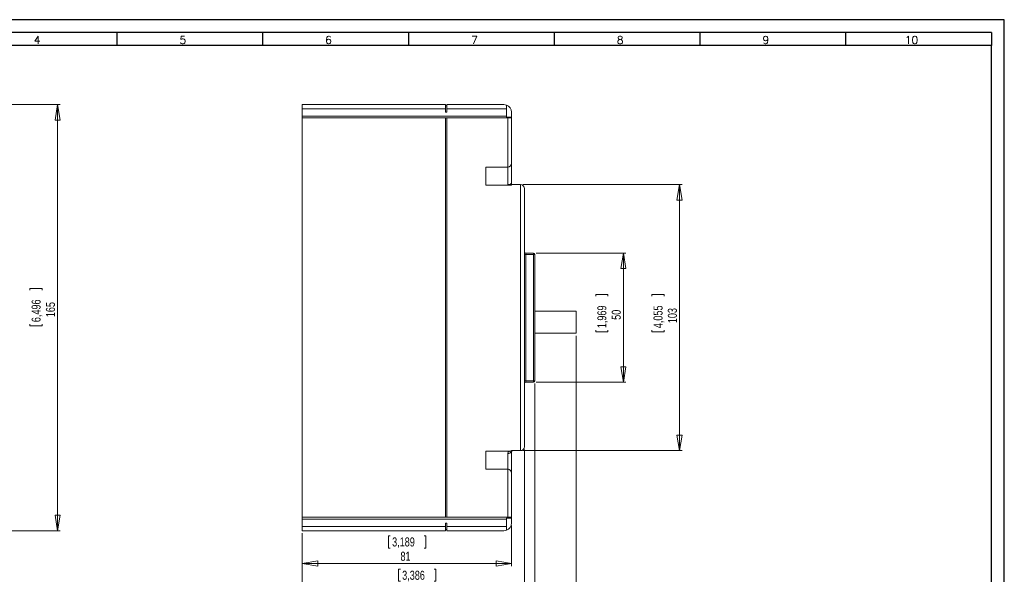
# Model space of a CAD drawing. Header units: millimetres. Extents: x 0 to 594, y 0 to 420.
# Tile 4 of 4: x 213 to 594, y 205 to 420. Entities that reach past the tile are written whole.
import ezdxf

# ---------------------------------------------------------------- set-up
doc = ezdxf.new("R2010")
doc.units = ezdxf.units.MM
doc.layers.add('FORMATO', color=7, linetype='Continuous')
doc.styles.add('SLDTEXTSTYLE0', font='ROMANS')
doc.styles.add('SLDTEXTSTYLE3', font='TXT', dxfattribs={"width": 0.75})
doc.dimstyles.new('SLDDIMSTYLE1', dxfattribs={"dimtxt": 3.5, "dimasz": 6, "dimexe": 0, "dimexo": 0.0625, "dimgap": 0.875, "dimtad": 1, "dimdec": 1, "dimrnd": 1e-09, "dimzin": 12, "dimdsep": 46, "dimtxsty": 'SLDTEXTSTYLE3', "dimblk1": 'CLOSED', "dimblk2": 'CLOSED', "dimsah": 1, "dimcen": 0.09, "dimadec": 0, "dimazin": 3, "dimtfac": 1, "dimtdec": 1, "dimtofl": 0, "dimtmove": 0, "dimatfit": 3, "dimldrblk": 'CLOSED', "dimfxl": 0, "dimfrac": 2, "dimtolj": 1, "dimtzin": 12, "dimarcsym": 0})

# ---------------------------------------------------------------- blocks, each defined once
blk = doc.blocks.new('_CLOSED')
at = {"color": 0, "linetype": 'ByBlock', "lineweight": -2}
for p, q in [((-1, 0.166667), (0, 0)), ((-1, 0.166667), (-1, -0.166667)), ((0, 0), (-1, -0.166667)), ((0, 0), (-1, 0))]:
    blk.add_line(p, q, dxfattribs=at)
blk = doc.blocks.new('_D_2')
at = {"color": 7, "linetype": 'Continuous', "lineweight": 0}
for p, q in [((206.65, 387.13), (228.65, 387.13)), ((227.65, 387.13), (227.65, 222.13)), ((216.96, 315.93), (221.68, 315.93)), ((216.96, 315.93), (216.96, 315.22)), ((221.68, 315.93), (221.68, 315.22)), ((216.96, 301.45), (216.96, 302.16)), ((216.96, 301.45), (221.68, 301.45)), ((221.68, 301.45), (221.68, 302.16)), ((206.65, 222.13), (228.65, 222.13))]:
    blk.add_line(p, q, dxfattribs=at)
at = {"color": 7, "linetype": 'Continuous', "lineweight": 0, "xscale": 6, "yscale": 6}
for p, rotation in [((227.65, 387.13, -37.09), 90.0000000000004), ((227.65, 222.13, -37.09), 270.0000000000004)]:
    blk.add_blockref('_CLOSED', p, dxfattribs=dict(at, rotation=rotation))
at = {"color": 7, "linetype": 'Continuous', "lineweight": 0, "char_height": 3.5, "attachment_point": 1, "rotation": 90, "style": 'SLDTEXTSTYLE3'}
for s, insert in [('6,496', (217.59, 302.88)), ('165', (223.14, 304.81))]:
    blk.add_mtext(s, dxfattribs=dict(at, insert=insert))
blk = doc.blocks.new('_D_5')
at = {"color": 7, "linetype": 'Continuous', "lineweight": 0}
for p, q in [((322.31, 221.13), (322.31, 208.47)), ((403.31, 224.13), (403.31, 208.47)), ((355.67, 220.16), (355.67, 215.44)), ((355.67, 220.16), (356.38, 220.16)), ((370.15, 220.16), (369.44, 220.16)), ((370.15, 220.16), (370.15, 215.44)), ((355.67, 215.44), (356.38, 215.44)), ((370.15, 215.44), (369.44, 215.44)), ((322.31, 209.47), (403.31, 209.47))]:
    blk.add_line(p, q, dxfattribs=at)
at = {"color": 7, "linetype": 'Continuous', "lineweight": 0, "xscale": 6, "yscale": 6, "rotation": 180.0000000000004}
blk.add_blockref('_CLOSED', (322.31, 209.47, -9.88), dxfattribs=at)
at = {"color": 7, "linetype": 'Continuous', "lineweight": 0, "xscale": 6, "yscale": 6}
blk.add_blockref('_CLOSED', (403.31, 209.47, -9.88), dxfattribs=at)
at = {"color": 7, "linetype": 'Continuous', "lineweight": 0, "char_height": 3.5, "attachment_point": 1, "style": 'SLDTEXTSTYLE3'}
for s, insert in [('3,189', (357.1, 219.54)), ('81', (360.33, 213.99))]:
    blk.add_mtext(s, dxfattribs=dict(at, insert=insert))
blk = doc.blocks.new('_D_6')
at = {"color": 7, "linetype": 'Continuous', "lineweight": 0}
for p, q in [((408.31, 253.63), (408.31, 195.58)), ((322.31, 221.13), (322.31, 195.58)), ((359.57, 207.27), (359.57, 202.55)), ((359.57, 207.27), (360.28, 207.27)), ((374.05, 207.27), (373.33, 207.27)), ((374.05, 207.27), (374.05, 202.55)), ((359.57, 202.55), (360.28, 202.55)), ((374.05, 202.55), (373.33, 202.55)), ((322.31, 196.58), (408.31, 196.58))]:
    blk.add_line(p, q, dxfattribs=at)
at = {"color": 7, "linetype": 'Continuous', "lineweight": 0, "xscale": 6, "yscale": 6, "rotation": 180.0000000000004}
blk.add_blockref('_CLOSED', (322.31, 196.58, -9.88), dxfattribs=at)
at = {"color": 7, "linetype": 'Continuous', "lineweight": 0, "xscale": 6, "yscale": 6}
blk.add_blockref('_CLOSED', (408.31, 196.58, -9.88), dxfattribs=at)
at = {"color": 7, "linetype": 'Continuous', "lineweight": 0, "char_height": 3.5, "attachment_point": 1, "style": 'SLDTEXTSTYLE3'}
for s, insert in [('3,386', (360.99, 206.64)), ('86', (364.22, 201.09))]:
    blk.add_mtext(s, dxfattribs=dict(at, insert=insert))
blk = doc.blocks.new('_D_7')
at = {"color": 7, "linetype": 'Continuous', "lineweight": 0}
for p, q in [((412.31, 279.13), (412.31, 181.13)), ((322.31, 221.13), (322.31, 181.13)), ((359.57, 192.82), (359.57, 188.1)), ((359.57, 192.82), (360.28, 192.82)), ((374.05, 192.82), (373.33, 192.82)), ((374.05, 192.82), (374.05, 188.1)), ((359.57, 188.1), (360.28, 188.1)), ((374.05, 188.1), (373.33, 188.1)), ((322.31, 182.13), (412.31, 182.13))]:
    blk.add_line(p, q, dxfattribs=at)
at = {"color": 7, "linetype": 'Continuous', "lineweight": 0, "xscale": 6, "yscale": 6, "rotation": 180.0000000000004}
blk.add_blockref('_CLOSED', (322.31, 182.13, -9.88), dxfattribs=at)
at = {"color": 7, "linetype": 'Continuous', "lineweight": 0, "xscale": 6, "yscale": 6}
blk.add_blockref('_CLOSED', (412.31, 182.13, -9.88), dxfattribs=at)
at = {"color": 7, "linetype": 'Continuous', "lineweight": 0, "char_height": 3.5, "attachment_point": 1, "style": 'SLDTEXTSTYLE3'}
for s, insert in [('3,543', (360.99, 192.2)), ('90', (364.22, 186.64))]:
    blk.add_mtext(s, dxfattribs=dict(at, insert=insert))
blk = doc.blocks.new('_D_8')
at = {"color": 7, "linetype": 'Continuous', "lineweight": 0}
for p, q in [((428.31, 297.63), (428.31, 165.13)), ((322.31, 221.13), (322.31, 165.13)), ((365.51, 176.82), (365.51, 172.1)), ((365.51, 176.82), (366.22, 176.82)), ((379.99, 176.82), (379.28, 176.82)), ((379.99, 176.82), (379.99, 172.1)), ((365.51, 172.1), (366.22, 172.1)), ((379.99, 172.1), (379.28, 172.1)), ((322.31, 166.13), (428.31, 166.13))]:
    blk.add_line(p, q, dxfattribs=at)
at = {"color": 7, "linetype": 'Continuous', "lineweight": 0, "xscale": 6, "yscale": 6, "rotation": 180.0000000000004}
blk.add_blockref('_CLOSED', (322.31, 166.13, -9.88), dxfattribs=at)
at = {"color": 7, "linetype": 'Continuous', "lineweight": 0, "xscale": 6, "yscale": 6}
blk.add_blockref('_CLOSED', (428.31, 166.13, -9.88), dxfattribs=at)
at = {"color": 7, "linetype": 'Continuous', "lineweight": 0, "char_height": 3.5, "attachment_point": 1, "style": 'SLDTEXTSTYLE3'}
for s, insert in [('4,173', (366.93, 176.2)), ('106', (368.87, 170.65))]:
    blk.add_mtext(s, dxfattribs=dict(at, insert=insert))
blk = doc.blocks.new('_D_9')
at = {"color": 7, "linetype": 'Continuous', "lineweight": 0}
for p, q in [((412.81, 329.63), (447.58, 329.63)), ((446.58, 329.63), (446.58, 279.63)), ((435.89, 313.61), (440.61, 313.61)), ((435.89, 313.61), (435.89, 312.9)), ((440.61, 313.61), (440.61, 312.9)), ((435.89, 299.13), (435.89, 299.84)), ((435.89, 299.13), (440.61, 299.13)), ((440.61, 299.13), (440.61, 299.84)), ((412.81, 279.63), (447.58, 279.63))]:
    blk.add_line(p, q, dxfattribs=at)
at = {"color": 7, "linetype": 'Continuous', "lineweight": 0, "xscale": 6, "yscale": 6}
for p, rotation in [((446.58, 329.63, -9.88), 90.0000000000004), ((446.58, 279.63, -9.88), 270.0000000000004)]:
    blk.add_blockref('_CLOSED', p, dxfattribs=dict(at, rotation=rotation))
at = {"color": 7, "linetype": 'Continuous', "lineweight": 0, "char_height": 3.5, "attachment_point": 1, "rotation": 90, "style": 'SLDTEXTSTYLE3'}
for s, insert in [('1,969', (436.51, 300.55)), ('50', (442.07, 303.79))]:
    blk.add_mtext(s, dxfattribs=dict(at, insert=insert))
blk = doc.blocks.new('_D_10')
at = {"color": 7, "linetype": 'Continuous', "lineweight": 0}
for p, q in [((407.81, 356.13), (469.31, 356.13)), ((468.31, 356.13), (468.31, 253.13)), ((457.62, 313.61), (462.34, 313.61)), ((457.62, 313.61), (457.62, 312.9)), ((462.34, 313.61), (462.34, 312.9)), ((457.62, 299.13), (457.62, 299.84)), ((457.62, 299.13), (462.34, 299.13)), ((462.34, 299.13), (462.34, 299.84)), ((407.81, 253.13), (469.31, 253.13))]:
    blk.add_line(p, q, dxfattribs=at)
at = {"color": 7, "linetype": 'Continuous', "lineweight": 0, "xscale": 6, "yscale": 6}
for p, rotation in [((468.31, 356.13, -9.88), 90.0000000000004), ((468.31, 253.13, -9.88), 270.0000000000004)]:
    blk.add_blockref('_CLOSED', p, dxfattribs=dict(at, rotation=rotation))
at = {"color": 7, "linetype": 'Continuous', "lineweight": 0, "char_height": 3.5, "attachment_point": 1, "rotation": 90, "style": 'SLDTEXTSTYLE3'}
for s, insert in [('4,055', (458.25, 300.55)), ('103', (463.8, 302.49))]:
    blk.add_mtext(s, dxfattribs=dict(at, insert=insert))

msp = doc.modelspace()

# ---------------------------------------------------------------- linework, layer by layer
at = {"color": 7, "linetype": 'Continuous', "lineweight": 15}
for p, q in [((322.314, 385.456), (322.314, 387.132)), ((322.314, 387.132), (377.814, 387.132)), ((322.314, 382.632), (322.314, 385.456)), ((377.814, 385.456), (322.314, 385.456)), ((377.814, 387.132), (377.814, 385.456)), ((377.814, 386.632), (378.314, 386.632)), ((377.814, 385.456), (377.814, 384.22)), ((378.314, 387.132), (400.314, 387.132)), ((378.314, 385.456), (378.314, 387.132)), ((378.314, 384.22), (378.314, 385.456)), ((401.314, 385.456), (378.314, 385.456)), ((401.314, 386.96), (401.314, 385.456)), ((401.314, 382.632), (401.314, 385.456)), ((322.314, 382.632), (401.314, 382.632)), ((322.314, 381.945), (322.314, 382.632)), ((322.314, 381.942), (322.314, 381.945)), ((322.314, 381.945), (403.07, 381.945)), ((322.314, 381.942), (377.814, 381.942)), ((322.314, 227.322), (322.314, 381.942)), ((377.814, 384.22), (378.314, 384.22)), ((378.314, 381.944), (377.814, 381.944)), ((377.814, 381.944), (377.814, 381.942)), ((377.814, 381.942), (377.814, 227.322)), ((378.314, 381.942), (378.314, 381.944)), ((378.314, 381.942), (401.814, 381.942)), ((378.314, 227.322), (378.314, 381.942)), ((401.314, 382.319), (401.314, 382.632)), ((403.275, 382.319), (401.314, 382.319)), ((401.814, 362.942), (401.814, 381.942)), ((403.314, 382.317), (403.314, 384.132)), ((403.314, 382.317), (403.314, 364.447)), ((401.814, 362.942), (393.314, 362.942)), ((393.314, 362.942), (393.314, 355.942)), ((403.314, 364.447), (403.314, 356.632)), ((393.314, 355.955), (403.314, 355.955)), ((393.314, 355.942), (403.314, 355.942)), ((403.314, 356.132), (402.155, 356.132)), ((403.314, 356.132), (403.314, 355.942)), ((403.314, 356.132), (406.814, 356.132)), ((406.814, 253.132), (406.814, 356.132)), ((408.314, 354.632), (408.314, 254.632)), ((408.814, 329.132), (408.314, 329.132)), ((408.814, 329.132), (408.814, 329.632)), ((408.814, 329.632), (411.814, 329.632)), ((408.814, 329.132), (408.814, 280.132)), ((411.814, 329.132), (408.814, 329.132)), ((411.814, 329.132), (411.814, 329.632)), ((411.814, 280.132), (411.814, 329.132)), ((411.814, 329.132), (412.314, 329.132)), ((412.314, 329.132), (412.314, 280.132)), ((428.314, 307.132), (412.314, 307.132)), ((428.314, 307.132), (428.314, 298.632)), ((428.314, 298.632), (412.314, 298.632)), ((408.314, 280.132), (408.814, 280.132)), ((408.814, 279.632), (408.814, 280.132)), ((408.814, 280.132), (411.814, 280.132)), ((411.814, 279.632), (408.814, 279.632)), ((411.814, 279.632), (411.814, 280.132)), ((412.314, 280.132), (411.814, 280.132)), ((393.314, 245.941), (393.314, 252.941)), ((402.582, 252.941), (393.314, 252.941)), ((401.814, 245.955), (401.814, 252.029)), ((403.314, 252.632), (403.224, 252.757)), ((403.314, 252.632), (403.314, 244.455)), ((406.814, 253.132), (403.434, 253.132)), ((393.314, 245.955), (401.814, 245.955)), ((393.314, 245.941), (401.814, 245.941)), ((401.814, 245.941), (401.814, 245.955)), ((401.814, 227.322), (401.814, 245.941)), ((403.314, 244.455), (403.314, 244.447)), ((403.314, 244.447), (403.314, 226.947)), ((322.314, 227.319), (322.314, 227.322)), ((377.814, 227.322), (322.314, 227.322)), ((322.314, 227.319), (403.07, 227.319)), ((322.314, 226.632), (322.314, 227.319)), ((322.314, 223.807), (322.314, 226.632)), ((322.314, 226.632), (401.314, 226.632)), ((377.814, 227.322), (377.814, 227.32)), ((377.814, 227.32), (378.314, 227.32)), ((378.314, 225.044), (377.814, 225.044)), ((377.814, 225.044), (377.814, 223.807)), ((378.314, 227.32), (378.314, 227.322)), ((401.814, 227.322), (378.314, 227.322)), ((378.314, 223.807), (378.314, 225.044)), ((401.314, 226.945), (403.275, 226.945)), ((401.314, 226.632), (401.314, 226.945)), ((401.314, 223.807), (401.314, 226.632)), ((403.314, 225.132), (403.314, 226.947)), ((322.314, 223.807), (377.814, 223.807)), ((322.314, 222.132), (322.314, 223.807)), ((377.814, 222.132), (322.314, 222.132)), ((377.814, 223.807), (377.814, 222.132)), ((378.314, 222.632), (377.814, 222.632)), ((378.314, 223.807), (401.314, 223.807)), ((378.314, 222.132), (378.314, 223.807)), ((400.314, 222.132), (378.314, 222.132)), ((401.314, 223.807), (401.314, 222.304))]:
    msp.add_line(p, q, dxfattribs=at)
at = {"color": 8, "linetype": 'Continuous', "lineweight": 15}
msp.add_line((401.814, 356.161), (401.814, 362.942), dxfattribs=at)
at = {"color": 7, "linetype": 'Continuous', "lineweight": 15}
for centre, radius, start, end in [((400.314, 384.132), 3, 70.52878, 90), ((400.314, 384.132), 3, 0, 70.52878), ((403.814, 356.632), 0.5, 180, 270), ((406.814, 354.632), 1.5, 0, 90), ((408.814, 330.132), 0.5, 180, 270), ((411.814, 329.132), 0.5, 0, 90), ((408.814, 279.132), 0.5, 90, 180), ((411.814, 280.132), 0.5, 270, 0), ((401.91, 253.572), 1.546, 266.41095, 328.18114), ((402.608, 254.455), 1.5, 269.99847, 294.25689), ((403.699, 252.643), 0.488, 90.57576, 166.5695), ((403.814, 252.632), 0.5, 90, 180), ((406.814, 254.632), 1.5, 270, 0), ((401.814, 244.455), 1.5, 0.00015, 90.00042), ((400.314, 225.132), 3, 289.47122, 0), ((400.314, 225.132), 3, 270, 289.47122)]:
    msp.add_arc(centre, radius, start, end, dxfattribs=at)
for centre, major_axis, ratio, start_param, end_param in [((401.814, 381.948), (1.5, 0), 0.0036364, 4.712389, 5.7048119), ((401.814, 382.317), (1.5, 0), 0.0036364, 0, 0.227244), ((401.814, 364.447), (0, 1.505), 0.9963702, 3.1415927, 4.712389), ((401.814, 244.447), (1.5, 0), 0.9963702, 0, 1.5707963), ((401.814, 227.316), (1.5, 0), 0.0036364, 0.5783734, 1.5707963), ((401.814, 226.947), (1.5, 0), 0.0036364, 6.0559413, 6.2831853)]:
    msp.add_ellipse(centre, major_axis=major_axis, ratio=ratio, start_param=start_param, end_param=end_param, dxfattribs=at)
for points, knots in [([(403.07, 381.945), (403.103, 381.95), (403.169, 381.96), (403.23, 382.05), (403.263, 382.177), (403.271, 382.275), (403.275, 382.319)], [0, 0, 0, 0, 0.2755267, 0.5523809, 0.7995923, 1, 1, 1, 1]), ([(401.814, 356.161), (401.854, 356.162), (401.979, 356.164), (402.238, 356.188), (402.651, 356.267), (403.078, 356.421), (403.299, 356.56), (403.311, 356.62), (403.314, 356.632)], [0, 0, 0, 0, 0.0346717, 0.1073196, 0.2680071, 0.6339475, 0.9280835, 1, 1, 1, 1]), ([(402.155, 356.132), (402.087, 356.133), (401.97, 356.136), (401.859, 356.152), (401.816, 356.161), (401.814, 356.161)], [0, 0, 0, 0, 0.5721527, 0.9783059, 1, 1, 1, 1]), ([(401.814, 252.029), (401.829, 252.137), (401.864, 252.386), (402.092, 252.66), (402.368, 252.857), (402.567, 252.94), (402.607, 252.955), (402.608, 252.955), (402.608, 252.955)], [0, 0, 0, 0, 0.181898, 0.4197647, 0.65874, 0.8913144, 0.983558, 1, 1, 1, 1]), ([(402.582, 252.941), (402.751, 252.956), (402.972, 252.975), (403.174, 253.063), (403.221, 253.084)], [0, 0, 0, 0, 0.76555939, 1, 1, 1, 1]), ([(403.224, 252.757), (403.203, 252.829), (403.147, 253.021), (403.217, 253.077), (403.222, 253.086), (403.224, 253.088)], [0, 0, 0, 0, 0.3034045, 0.8077051, 1, 1, 1, 1]), ([(403.221, 253.084), (403.274, 253.104), (403.344, 253.13), (403.417, 253.131), (403.434, 253.132)], [0, 0, 0, 0, 0.7655718, 1, 1, 1, 1]), ([(403.275, 226.945), (403.271, 226.997), (403.262, 227.099), (403.227, 227.218), (403.171, 227.296), (403.112, 227.318), (403.076, 227.319), (403.07, 227.319)], [0, 0, 0, 0, 0.2353042, 0.4706179, 0.7060817, 0.951806, 1, 1, 1, 1])]:
    msp.add_open_spline(points, degree=3, knots=knots, dxfattribs=at)
at = {"layer": 'FORMATO'}
for p, q in [((594, 420), (0, 420)), ((594, 0), (594, 420)), ((589, 415), (25, 415)), ((250.6, 415), (250.6, 410)), ((307, 415), (307, 410)), ((363.4, 415), (363.4, 410)), ((419.8, 415), (419.8, 410)), ((476.2, 415), (476.2, 410)), ((532.6, 415), (532.6, 410)), ((589, 415), (589, 410)), ((589, 410), (25, 410)), ((589, 5), (589, 410))]:
    msp.add_line(p, q, dxfattribs=at)

# ---------------------------------------------------------------- texts
at = {"layer": 'FORMATO', "char_height": 3, "attachment_point": 2, "style": 'SLDTEXTSTYLE0'}
for s, insert in [('4', (219.734, 413.641)), ('5', (276.134, 413.641)), ('6', (332.534, 413.641)), ('7', (388.934, 413.641)), ('8', (445.334, 413.641)), ('9', (501.734, 413.641)), ('10', (558.111, 413.641))]:
    msp.add_mtext(s, dxfattribs=dict(at, insert=insert))

# ---------------------------------------------------------------- dimensions: what is measured, and where the dimension line sits
at = {"color": 7, "linetype": 'Continuous', "lineweight": 0}
for base, p1, p2, picture, middle in [((227.652, 222.132), (205.652, 387.132), (205.652, 222.132), '_D_2', (227.652, 308.693)), ((468.314, 253.132), (406.814, 356.132), (406.814, 253.132), '_D_10', (468.314, 306.371)), ((446.577, 279.632), (411.814, 329.632), (411.814, 279.632), '_D_9', (446.577, 306.371))]:
    dim = msp.add_linear_dim(base=base, p1=p1, p2=p2, angle=90, dimstyle='SLDDIMSTYLE1', dxfattribs=at)
    dim.commit()
    dim.dimension.update_dxf_attribs({"geometry": picture, "text_midpoint": middle, "dimtype": 160})
for base, p2, picture, middle in [((428.314, 166.134), (428.314, 298.632), '_D_8', (372.752, 166.134)), ((412.314, 182.132), (412.314, 280.132), '_D_7', (366.806, 182.132)), ((408.314, 196.579), (408.314, 254.632), '_D_6', (366.806, 196.579)), ((403.314, 209.475), (403.314, 225.132), '_D_5', (362.913, 209.475))]:
    dim = msp.add_linear_dim(base=base, p1=(322.314, 222.132), p2=p2, dimstyle='SLDDIMSTYLE1', dxfattribs=at)
    dim.commit()
    dim.dimension.update_dxf_attribs({"geometry": picture, "text_midpoint": middle, "dimtype": 160})

doc.saveas('drawing.dxf')
